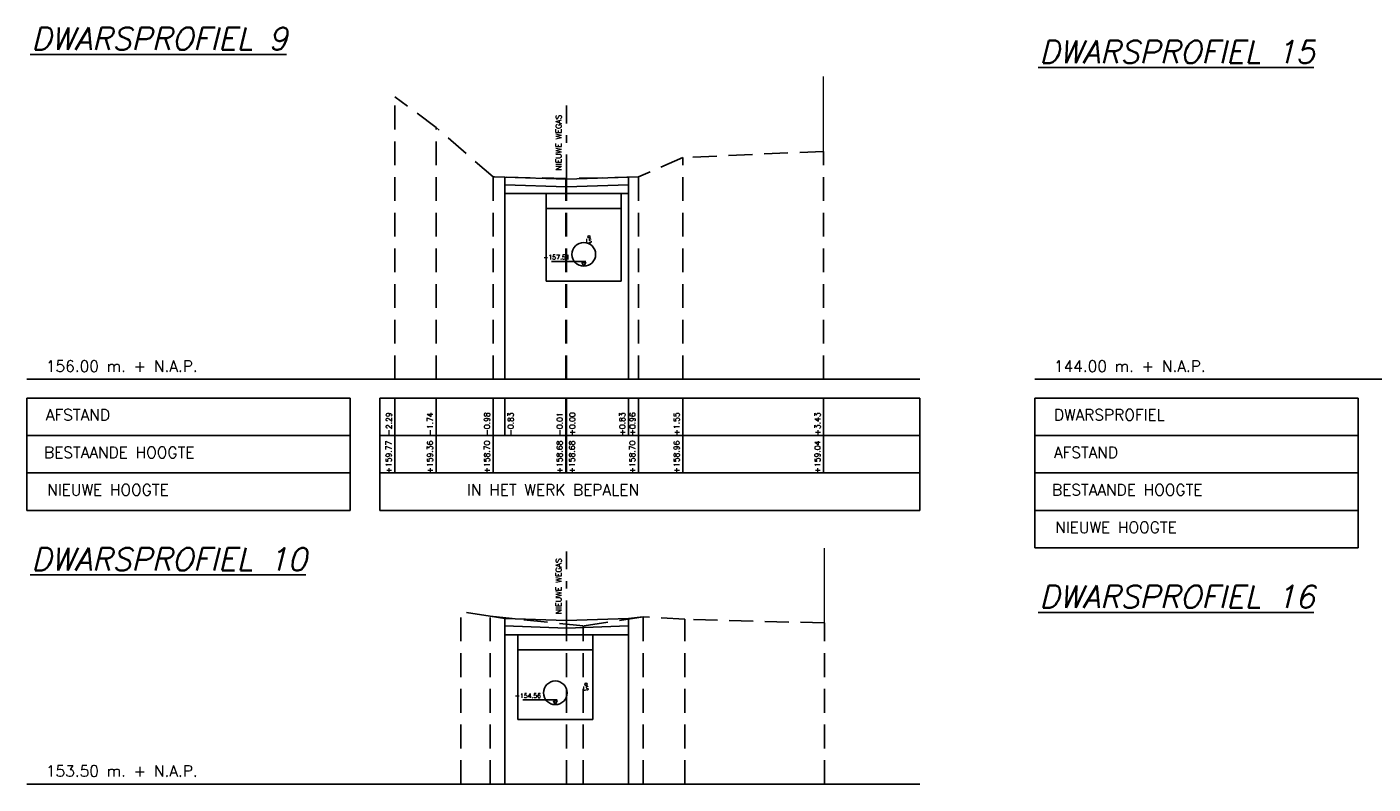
# Model space of a CAD drawing. Header units: metres. Extents: x -32 to 40, y -72 to 118.
# Tile 17 of 25: x -19 to -1, y 90 to 100. Entities that reach past the tile are written whole.
import ezdxf

# ---------------------------------------------------------------- set-up
doc = ezdxf.new("R2010")
doc.units = ezdxf.units.M
doc.linetypes.add('1-200 DASHDOT', pattern=[2.54, 1.27, -0.635, 0, -0.635])
doc.linetypes.add('1-200 HIDDEN', pattern=[0.9525, 0.635, -0.3175])
for name, color, linetype in [('PH-BEST-BEBOUWING', 1, 'Continuous'), ('PH-BESTAAND', 253, '1-200 HIDDEN'), ('PH-BESTAAND-K&L-KLIC', 12, 'Continuous'), ('PH-NIEUW-WEGAS', 2, '1-200 DASHDOT'), ('PH-ONTWERP-WATERBERGING', 6, 'Continuous'), ('PH100', 7, 'Continuous')]:
    doc.layers.add(name, color=color, linetype=linetype)
doc.layers.add('PH-INM-RASTERHEKWERK', color=8, linetype='1-200 HEKWERK', lineweight=0)
doc.styles.add('ROMANS', font='romans.shx')
doc.linetypes.add('1-200 HEKWERK', pattern='A,1.5,-0.4,["X",ROMANS,S=0.24,R=0,X=-0.275,Y=-0.12],-0.05', length=1.95)

msp = doc.modelspace()

# ---------------------------------------------------------------- linework, layer by layer
at = {"layer": 'PH-BESTAAND', "ltscale": 0.5}
for p, q in [((-14.303, 95.047), (-14.303, 98.817)), ((-13.753, 98.407), (-14.303, 98.817)), ((-13.753, 95.047), (-13.753, 98.407)), ((-12.993, 97.747), (-13.753, 98.407)), ((-8.583, 98.087), (-10.463, 98.007)), ((-8.583, 95.047), (-8.583, 98.087)), ((-10.463, 98.007), (-11.053, 97.747)), ((-10.463, 95.047), (-10.463, 98.007)), ((-12.993, 95.047), (-12.993, 97.747)), ((-12.023, 97.727), (-12.993, 97.747)), ((-11.053, 97.747), (-12.023, 97.727)), ((-12.023, 95.047), (-12.023, 97.727)), ((-12.013, 95.047), (-12.013, 97.727)), ((-11.053, 95.047), (-11.053, 97.747)), ((-13.423, 89.646), (-13.423, 91.946)), ((-13.033, 91.886), (-13.423, 91.946)), ((-13.033, 89.646), (-13.033, 91.886)), ((-11.793, 91.756), (-13.033, 91.886)), ((-12.013, 89.646), (-12.013, 91.779)), ((-10.993, 91.876), (-11.793, 91.756)), ((-10.993, 89.646), (-10.993, 91.876)), ((-10.433, 91.846), (-10.993, 91.876)), ((-10.433, 89.646), (-10.433, 91.846)), ((-8.573, 91.796), (-10.433, 91.846)), ((-8.573, 89.646), (-8.573, 91.796)), ((-11.793, 89.646), (-11.793, 91.756))]:
    msp.add_line(p, q, dxfattribs=at)
at = {"layer": 'PH-BESTAAND-K&L-KLIC'}
for centre in [(-11.713, 96.948), (-11.753, 90.977)]:
    msp.add_circle(centre, 0.015, dxfattribs=at)
at = {"layer": 'PH-INM-RASTERHEKWERK', "ltscale": 0.5}
for points in [[(-8.583, 98.087), (-8.583, 99.087)], [(-8.573, 91.796), (-8.573, 92.796)]]:
    msp.add_lwpolyline(points, dxfattribs=at)
at = {"layer": 'PH-NIEUW-WEGAS', "ltscale": 0.25}
for p, q in [((-12.013, 97.727), (-12.013, 98.699)), ((-12.013, 91.779), (-12.013, 92.751))]:
    msp.add_line(p, q, dxfattribs=at)
at = {"layer": 'PH-ONTWERP-WATERBERGING'}
for p, q in [((-12.838, 97.743), (-12.993, 97.747)), ((-12.838, 95.047), (-12.838, 97.743)), ((-11.188, 97.743), (-11.053, 97.747)), ((-11.188, 95.047), (-11.188, 97.743)), ((-12.838, 97.525), (-11.188, 97.525)), ((-12.283, 97.525), (-12.283, 96.357)), ((-11.283, 97.525), (-11.283, 96.357)), ((-12.283, 97.327), (-11.283, 97.327)), ((-12.215, 96.619), (-11.758, 96.619)), ((-12.283, 96.357), (-11.283, 96.357)), ((-12.838, 91.856), (-13.033, 91.886)), ((-12.838, 89.646), (-12.838, 91.856)), ((-11.188, 91.856), (-10.993, 91.876)), ((-11.188, 89.646), (-11.188, 91.856)), ((-12.838, 91.638), (-11.188, 91.638)), ((-12.663, 91.638), (-12.663, 90.506)), ((-11.663, 91.638), (-11.663, 90.506)), ((-12.663, 91.439), (-11.663, 91.439)), ((-12.595, 90.769), (-12.138, 90.769)), ((-12.663, 90.506), (-11.663, 90.506))]:
    msp.add_line(p, q, dxfattribs=at)
for points in [[(-12.838, 97.743), (-12.013, 97.716), (-11.188, 97.743)], [(-12.838, 97.643), (-12.013, 97.615), (-11.188, 97.643)], [(-12.838, 91.856), (-12.013, 91.828), (-11.188, 91.856)], [(-12.838, 91.756), (-12.013, 91.728), (-11.188, 91.756)]]:
    msp.add_lwpolyline(points, dxfattribs=at)
for points in [[(-11.808, 96.607), (-11.758, 96.607), (-11.783, 96.557)], [(-12.188, 90.756), (-12.138, 90.756), (-12.163, 90.706)]]:
    msp.add_lwpolyline(points, close=True, dxfattribs=at)
for centre in [(-11.783, 96.714), (-12.163, 90.864)]:
    msp.add_circle(centre, 0.158, dxfattribs=at)
at = {"layer": 'PH100', "color": 5, "linetype": 'Continuous'}
for p, q in [((-19.212, 95.047), (-7.298, 95.047)), ((-5.764, 95.047), (23.42, 95.047)), ((-19.212, 89.646), (-7.298, 89.646))]:
    msp.add_line(p, q, dxfattribs=at)
at = {"layer": 'PH100'}
for p, q in [((-14.902, 94.797), (-19.212, 94.797)), ((-19.212, 94.797), (-19.212, 93.297)), ((-14.902, 93.297), (-14.902, 94.797)), ((-14.502, 94.797), (-7.298, 94.797)), ((-14.502, 93.297), (-14.502, 94.797)), ((-14.303, 94.797), (-14.303, 93.797)), ((-13.753, 94.797), (-13.753, 93.797)), ((-12.993, 94.797), (-12.993, 93.797)), ((-12.838, 94.797), (-12.838, 94.297)), ((-12.023, 94.797), (-12.023, 93.797)), ((-12.013, 94.797), (-12.013, 93.797)), ((-11.188, 94.797), (-11.188, 94.297)), ((-11.053, 94.797), (-11.053, 93.797)), ((-10.463, 94.797), (-10.463, 93.797)), ((-8.583, 94.797), (-8.583, 93.797)), ((-7.298, 94.797), (-7.298, 93.297)), ((-1.453, 94.797), (-5.764, 94.797)), ((-5.764, 94.797), (-5.764, 92.797)), ((-1.453, 92.797), (-1.453, 94.797)), ((-14.902, 94.297), (-19.212, 94.297)), ((-14.502, 94.297), (-7.298, 94.297)), ((-1.453, 94.297), (-5.764, 94.297)), ((-14.902, 93.797), (-19.212, 93.797)), ((-14.502, 93.797), (-7.298, 93.797)), ((-1.453, 93.797), (-5.764, 93.797)), ((-14.902, 93.297), (-19.212, 93.297)), ((-14.502, 93.297), (-7.298, 93.297)), ((-1.453, 93.297), (-5.764, 93.297)), ((-1.453, 92.797), (-5.764, 92.797))]:
    msp.add_line(p, q, dxfattribs=at)

# ---------------------------------------------------------------- texts
at = {"layer": 'PH-BEST-BEBOUWING', "color": 2, "char_height": 0.075, "width": 1.8344, "attachment_point": 7, "rotation": 90, "style": 'ROMANS'}
for insert in [(-12.081, 97.833), (-12.081, 91.915)]:
    msp.add_mtext('NIEUWE WEGAS', dxfattribs=dict(at, insert=insert))
at = {"layer": 'PH-BESTAAND-K&L-KLIC', "lineweight": -3, "ltscale": 0.25, "char_height": 0.05, "attachment_point": 3, "style": 'ROMANS'}
for insert in [(-11.677, 96.92), (-11.717, 90.949)]:
    msp.add_mtext_dynamic_manual_height_columns('LS', width=0.49631, gutter_width=1, heights=[0], dxfattribs=dict(at, insert=insert))
at = {"layer": 'PH-ONTWERP-WATERBERGING', "char_height": 0.06, "attachment_point": 3, "style": 'ROMANS'}
for s, insert in [('+157.51', (-11.973, 96.706)), ('+154.56', (-12.353, 90.856))]:
    msp.add_mtext_dynamic_manual_height_columns(s, width=0.49631, gutter_width=1, heights=[0], dxfattribs=dict(at, insert=insert))
at = {"layer": 'PH100', "color": 3, "linetype": 'Continuous', "style": 'ROMANS', "oblique": 14}
for s, p in [('%%UDWARSPROFIEL 9', (-19.155, 99.443)), ('%%UDWARSPROFIEL 15', (-5.707, 99.266)), ('%%UDWARSPROFIEL 10', (-19.155, 92.497)), ('%%UDWARSPROFIEL 16', (-5.707, 91.997))]:
    msp.add_text(s, height=0.3, dxfattribs=at).set_placement(p)
at = {"layer": 'PH100', "color": 1, "linetype": 'Continuous', "style": 'ROMANS'}
for s, p in [('156.00 m. + N.A.P.', (-18.959, 95.147)), ('144.00 m. + N.A.P.', (-5.511, 95.147)), ('AFSTAND', (-18.96, 94.497)), ('DWARSPROFIEL', (-5.511, 94.497)), ('BESTAANDE HOOGTE', (-18.984, 93.997)), ('AFSTAND', (-5.511, 93.997)), ('NIEUWE HOOGTE', (-18.941, 93.497)), ('IN HET WERK BEPALEN', (-13.341, 93.497)), ('BESTAANDE HOOGTE', (-5.536, 93.497)), ('NIEUWE HOOGTE', (-5.493, 92.997)), ('153.50 m. + N.A.P.', (-18.959, 89.746))]:
    msp.add_text(s, height=0.15, dxfattribs=at).set_placement(p)
at = {"layer": 'PH100', "color": 2, "linetype": 'Continuous', "style": 'ROMANS'}
for s, p in [('-2.29', (-14.346, 94.298)), ('-1.74', (-13.796, 94.298)), ('-0.98', (-13.036, 94.298)), ('-0.83', (-12.72, 94.298)), ('-0.01', (-12.066, 94.298)), ('+0.00', (-11.9, 94.298)), ('+0.83', (-11.231, 94.298)), ('+0.96', (-11.096, 94.298)), ('+1.55', (-10.506, 94.298)), ('+3.43', (-8.626, 94.298))]:
    msp.add_text(s, height=0.075, rotation=90, dxfattribs=at).set_placement(p)
at = {"layer": 'PH100', "color": 8, "linetype": 'Continuous', "style": 'ROMANS'}
for s, p in [('+159.77', (-14.348, 93.792)), ('+159.36', (-13.798, 93.792)), ('+158.70', (-13.038, 93.792)), ('+158.68', (-12.068, 93.792)), ('+158.68', (-11.903, 93.792)), ('+158.70', (-11.098, 93.792)), ('+158.96', (-10.508, 93.792)), ('+159.04', (-8.628, 93.792))]:
    msp.add_text(s, height=0.075, rotation=90, dxfattribs=at).set_placement(p)

doc.saveas('drawing.dxf')
